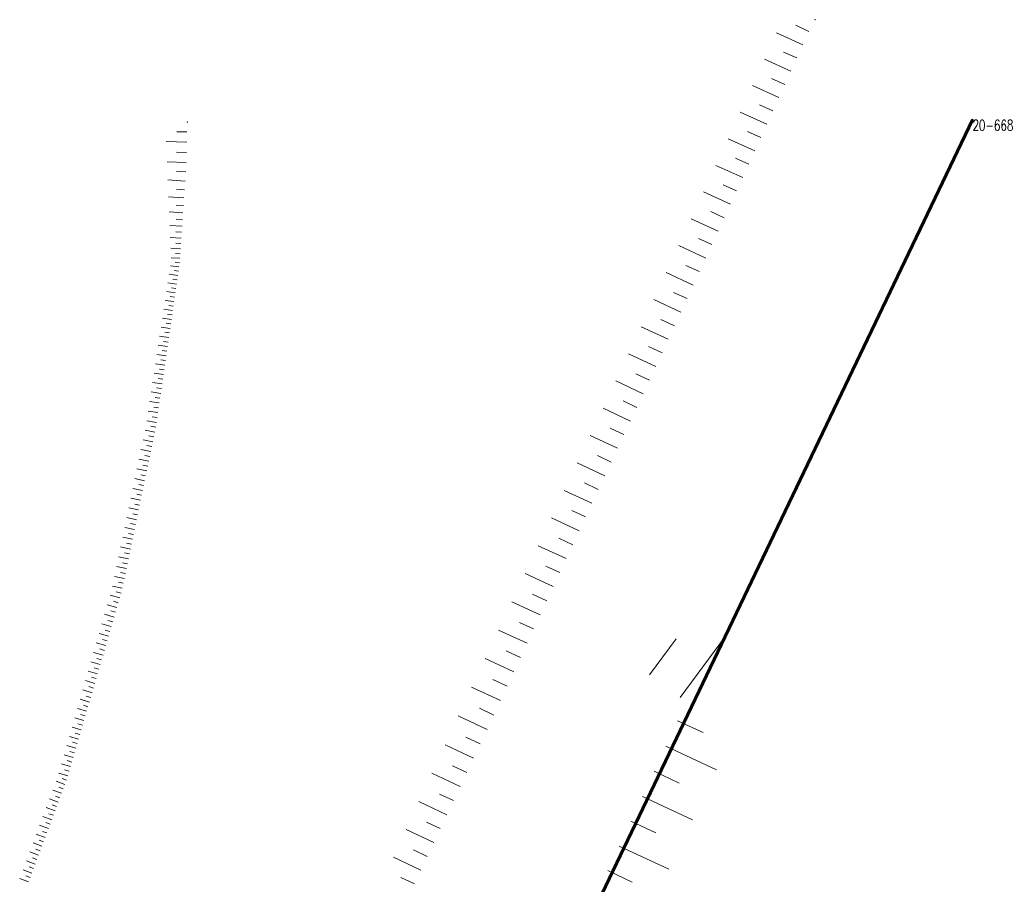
# Model space of a CAD drawing. Header units: metres. Extents: x 7505752 to 7507120, y 5839999 to 5840598.
# Tile 11 of 35: x 7506087 to 7506169, y 5840476 to 5840548. Entities that reach past the tile are written whole.
import ezdxf
from ezdxf.enums import TextEntityAlignment as Align

# ---------------------------------------------------------------- set-up
doc = ezdxf.new("R2010")
doc.units = ezdxf.units.M
doc.header["$MEASUREMENT"] = 0
for name, pattern in [('2_1', [0]), ('2_OTRK', [1.75, 1.25, -0.5]), ('GDE', [0]), ('GUZ', [1, 0.5, -0.5])]:
    doc.linetypes.add(name, pattern=pattern)
doc.layers.get('0').update_dxf_attribs({"color": 250, "linetype": 'CONTINUOUS', "lineweight": 100})
for name, color, linetype, lineweight in [('Dzialki', 7, 'GDE', 18), ('Numery_punktow', 7, 'CONTINUOUS', 9), ('OTR_L_1', 7, '2_OTRK', 18), ('Punkty', 7, 'CONTINUOUS', 18)]:
    doc.layers.add(name, color=color, linetype=linetype, lineweight=lineweight)
doc.layers.add('Uzytki', color=7, linetype='GUZ', lineweight=18, true_color=0x008000)
doc.styles.get("Standard").update_dxf_attribs({"font": 'Simplex.SHX', "width": 0.75})

# ---------------------------------------------------------------- blocks, each defined once
blk = doc.blocks.new('GRO')
at = {"linetype": 'Continuous'}
blk.add_circle((0, 0), 0.045, dxfattribs=at)

msp = doc.modelspace()

# ---------------------------------------------------------------- linework, layer by layer
at = {"layer": 'Dzialki', "color": 3, "lineweight": 60}
msp.add_line((7506166.37, 5840539.39), (7506107.43, 5840416.36), dxfattribs=at)
at = {"layer": 'OTR_L_1', "linetype": '2_1'}
for p, q in [((7506152.77, 5840546.717), (7506151.691, 5840547.265)), ((7506152.253, 5840545.624), (7506150.065, 5840546.613)), ((7506151.758, 5840544.53), (7506150.662, 5840545.026)), ((7506151.262, 5840543.434), (7506149.066, 5840544.428)), ((7506150.267, 5840541.236), (7506148.063, 5840542.234)), ((7506150.765, 5840542.336), (7506149.665, 5840542.834)), ((7506149.769, 5840540.134), (7506148.665, 5840540.634)), ((7506149.269, 5840539.03), (7506147.057, 5840540.031)), ((7506101.056, 5840538.379), (7506100.211, 5840538.404)), ((7506148.769, 5840537.924), (7506147.66, 5840538.426)), ((7506101.032, 5840537.535), (7506099.326, 5840537.584)), ((7506148.267, 5840536.816), (7506146.047, 5840537.821)), ((7506101.007, 5840536.682), (7506100.173, 5840536.706)), ((7506100.983, 5840535.848), (7506099.399, 5840535.894)), ((7506147.765, 5840535.706), (7506146.652, 5840536.209)), ((7506100.947, 5840535.057), (7506100.189, 5840535.107)), ((7506147.261, 5840534.593), (7506145.032, 5840535.602)), ((7506100.896, 5840534.299), (7506099.464, 5840534.394)), ((7506146.757, 5840533.479), (7506145.64, 5840533.984)), ((7506100.848, 5840533.583), (7506100.172, 5840533.628)), ((7506146.244, 5840532.366), (7506144.015, 5840533.393)), ((7506100.803, 5840532.906), (7506099.524, 5840532.991)), ((7506100.721, 5840531.662), (7506099.578, 5840531.738)), ((7506100.761, 5840532.266), (7506100.156, 5840532.307)), ((7506145.73, 5840531.251), (7506144.614, 5840531.766)), ((7506100.683, 5840531.091), (7506100.143, 5840531.126)), ((7506145.216, 5840530.135), (7506142.981, 5840531.165)), ((7506100.647, 5840530.551), (7506099.626, 5840530.618)), ((7506100.613, 5840530.04), (7506100.131, 5840530.072)), ((7506100.581, 5840529.558), (7506099.669, 5840529.619)), ((7506100.551, 5840529.102), (7506100.12, 5840529.131)), ((7506144.701, 5840529.017), (7506143.582, 5840529.533)), ((7506100.522, 5840528.671), (7506099.708, 5840528.725)), ((7506100.495, 5840528.264), (7506100.11, 5840528.29)), ((7506144.185, 5840527.898), (7506141.943, 5840528.931)), ((7506100.469, 5840527.879), (7506099.742, 5840527.928)), ((7506100.439, 5840527.516), (7506100.085, 5840527.568)), ((7506100.388, 5840527.162), (7506099.677, 5840527.265)), ((7506100.337, 5840526.807), (7506099.98, 5840526.859)), ((7506143.151, 5840525.655), (7506140.903, 5840526.691)), ((7506143.668, 5840526.777), (7506142.546, 5840527.295)), ((7506100.182, 5840525.732), (7506099.459, 5840525.837)), ((7506100.285, 5840526.45), (7506099.569, 5840526.554)), ((7506100.234, 5840526.092), (7506099.874, 5840526.144)), ((7506100.077, 5840525.009), (7506099.349, 5840525.114)), ((7506100.129, 5840525.371), (7506099.767, 5840525.424)), ((7506142.633, 5840524.531), (7506141.508, 5840525.05)), ((7506099.972, 5840524.279), (7506099.238, 5840524.385)), ((7506100.024, 5840524.645), (7506099.659, 5840524.698)), ((7506142.114, 5840523.406), (7506139.861, 5840524.445)), ((7506099.865, 5840523.544), (7506099.125, 5840523.651)), ((7506099.918, 5840523.912), (7506099.55, 5840523.966)), ((7506099.758, 5840522.803), (7506099.012, 5840522.91)), ((7506099.812, 5840523.174), (7506099.44, 5840523.228)), ((7506141.595, 5840522.279), (7506140.467, 5840522.799)), ((7506099.65, 5840522.055), (7506098.898, 5840522.164)), ((7506099.596, 5840521.68), (7506099.218, 5840521.734)), ((7506099.704, 5840522.43), (7506099.33, 5840522.484)), ((7506141.075, 5840521.151), (7506138.815, 5840522.192)), ((7506099.541, 5840521.302), (7506098.784, 5840521.412)), ((7506099.487, 5840520.923), (7506099.106, 5840520.978)), ((7506099.432, 5840520.543), (7506098.668, 5840520.653)), ((7506099.376, 5840520.161), (7506098.993, 5840520.216)), ((7506140.554, 5840520.021), (7506139.422, 5840520.542)), ((7506099.321, 5840519.778), (7506098.551, 5840519.889)), ((7506099.265, 5840519.393), (7506098.879, 5840519.448)), ((7506140.032, 5840518.889), (7506137.766, 5840519.934)), ((7506099.209, 5840519.006), (7506098.433, 5840519.118)), ((7506099.153, 5840518.618), (7506098.764, 5840518.674)), ((7506099.097, 5840518.228), (7506098.315, 5840518.341)), ((7506099.04, 5840517.837), (7506098.648, 5840517.894)), ((7506138.982, 5840516.624), (7506136.717, 5840517.686)), ((7506139.51, 5840517.756), (7506138.376, 5840518.279)), ((7506098.984, 5840517.444), (7506098.195, 5840517.558)), ((7506098.927, 5840517.05), (7506098.531, 5840517.107)), ((7506098.754, 5840515.857), (7506097.953, 5840515.973)), ((7506098.869, 5840516.654), (7506098.074, 5840516.769)), ((7506098.812, 5840516.257), (7506098.413, 5840516.314)), ((7506138.451, 5840515.491), (7506137.317, 5840516.023)), ((7506098.638, 5840515.054), (7506097.83, 5840515.171)), ((7506098.696, 5840515.457), (7506098.294, 5840515.515)), ((7506137.92, 5840514.357), (7506135.65, 5840515.422)), ((7506098.521, 5840514.245), (7506097.707, 5840514.363)), ((7506098.58, 5840514.65), (7506098.174, 5840514.709)), ((7506098.375, 5840513.435), (7506097.569, 5840513.602)), ((7506098.459, 5840513.838), (7506098.056, 5840513.922)), ((7506137.387, 5840513.222), (7506136.251, 5840513.755)), ((7506098.208, 5840512.628), (7506097.401, 5840512.796)), ((7506098.292, 5840513.032), (7506097.888, 5840513.116)), ((7506136.855, 5840512.086), (7506134.58, 5840513.153)), ((7506098.04, 5840511.821), (7506097.232, 5840511.989)), ((7506098.124, 5840512.225), (7506097.72, 5840512.309)), ((7506097.872, 5840511.014), (7506097.064, 5840511.182)), ((7506097.956, 5840511.418), (7506097.552, 5840511.502)), ((7506136.322, 5840510.949), (7506135.183, 5840511.483)), ((7506097.704, 5840510.205), (7506096.895, 5840510.374)), ((7506097.788, 5840510.61), (7506097.384, 5840510.694)), ((7506135.788, 5840509.811), (7506133.509, 5840510.879)), ((7506097.536, 5840509.397), (7506096.726, 5840509.565)), ((7506097.62, 5840509.801), (7506097.215, 5840509.885)), ((7506097.368, 5840508.587), (7506096.558, 5840508.756)), ((7506097.452, 5840508.992), (7506097.047, 5840509.076)), ((7506135.254, 5840508.671), (7506134.113, 5840509.206)), ((7506097.199, 5840507.777), (7506096.389, 5840507.946)), ((7506097.283, 5840508.182), (7506096.878, 5840508.266)), ((7506134.723, 5840507.529), (7506132.43, 5840508.59)), ((7506097.031, 5840506.966), (7506096.219, 5840507.135)), ((7506097.115, 5840507.372), (7506096.709, 5840507.456)), ((7506096.862, 5840506.155), (7506096.05, 5840506.324)), ((7506096.946, 5840506.561), (7506096.54, 5840506.645)), ((7506133.659, 5840505.232), (7506131.351, 5840506.301)), ((7506134.192, 5840506.382), (7506133.042, 5840506.915)), ((7506096.693, 5840505.343), (7506095.881, 5840505.512)), ((7506096.777, 5840505.749), (7506096.371, 5840505.834)), ((7506096.524, 5840504.53), (7506095.711, 5840504.699)), ((7506096.609, 5840504.937), (7506096.202, 5840505.021)), ((7506133.125, 5840504.078), (7506131.967, 5840504.614)), ((7506096.355, 5840503.717), (7506095.541, 5840503.886)), ((7506096.44, 5840504.124), (7506096.033, 5840504.208)), ((7506132.589, 5840502.92), (7506130.265, 5840503.996)), ((7506096.186, 5840502.903), (7506095.372, 5840503.073)), ((7506096.27, 5840503.31), (7506095.863, 5840503.395)), ((7506096.016, 5840502.089), (7506095.202, 5840502.258)), ((7506096.101, 5840502.496), (7506095.694, 5840502.581)), ((7506132.051, 5840501.758), (7506130.885, 5840502.298)), ((7506095.847, 5840501.274), (7506095.032, 5840501.444)), ((7506095.932, 5840501.682), (7506095.524, 5840501.766)), ((7506131.511, 5840500.592), (7506129.171, 5840501.676)), ((7506095.677, 5840500.458), (7506094.861, 5840500.628)), ((7506095.762, 5840500.866), (7506095.354, 5840500.951)), ((7506095.462, 5840499.654), (7506094.663, 5840499.887)), ((7506095.579, 5840500.054), (7506095.179, 5840500.17)), ((7506130.969, 5840499.423), (7506129.795, 5840499.966)), ((7506095.229, 5840498.856), (7506094.433, 5840499.088)), ((7506095.345, 5840499.254), (7506094.947, 5840499.371)), ((7506130.426, 5840498.249), (7506128.07, 5840499.34)), ((7506094.997, 5840498.06), (7506094.203, 5840498.292)), ((7506095.113, 5840498.458), (7506094.715, 5840498.574)), ((7506094.765, 5840497.266), (7506093.974, 5840497.497)), ((7506094.881, 5840497.663), (7506094.485, 5840497.779)), ((7506129.88, 5840497.071), (7506128.699, 5840497.618)), ((7506094.534, 5840496.475), (7506093.745, 5840496.706)), ((7506094.65, 5840496.871), (7506094.255, 5840496.986)), ((7506129.333, 5840495.889), (7506126.962, 5840496.987)), ((7506142.057, 5840491.371), (7506145.834, 5840496.481)), ((7506094.304, 5840495.686), (7506093.517, 5840495.916)), ((7506094.419, 5840496.081), (7506094.025, 5840496.196)), ((7506139.501, 5840493.259), (7506141.72, 5840496.261)), ((7506094.075, 5840494.9), (7506093.29, 5840495.129)), ((7506094.189, 5840495.293), (7506093.796, 5840495.408)), ((7506128.784, 5840494.704), (7506127.594, 5840495.255)), ((7506093.846, 5840494.116), (7506093.063, 5840494.344)), ((7506093.96, 5840494.507), (7506093.568, 5840494.622)), ((7506128.233, 5840493.514), (7506125.846, 5840494.619)), ((7506093.618, 5840493.333), (7506092.837, 5840493.561)), ((7506093.504, 5840492.943), (7506093.114, 5840493.057)), ((7506093.732, 5840493.724), (7506093.341, 5840493.838)), ((7506093.39, 5840492.554), (7506092.612, 5840492.781)), ((7506093.277, 5840492.165), (7506092.888, 5840492.278)), ((7506127.126, 5840491.122), (7506124.722, 5840492.235)), ((7506127.681, 5840492.32), (7506126.483, 5840492.875)), ((7506093.163, 5840491.776), (7506092.388, 5840492.003)), ((7506093.05, 5840491.388), (7506092.663, 5840491.501)), ((7506092.937, 5840491.001), (7506092.164, 5840491.227)), ((7506092.824, 5840490.614), (7506092.438, 5840490.727)), ((7506092.712, 5840490.228), (7506091.94, 5840490.453)), ((7506092.599, 5840489.842), (7506092.214, 5840489.955)), ((7506126.003, 5840488.721), (7506123.614, 5840489.846)), ((7506126.568, 5840489.921), (7506125.368, 5840490.486)), ((7506092.487, 5840489.457), (7506091.718, 5840489.681)), ((7506092.375, 5840489.072), (7506091.991, 5840489.185)), ((7506141.854, 5840489.447), (7506143.977, 5840488.459)), ((7506092.039, 5840487.922), (7506091.274, 5840488.145)), ((7506092.262, 5840488.688), (7506091.496, 5840488.912)), ((7506092.151, 5840488.305), (7506091.768, 5840488.417)), ((7506091.816, 5840487.158), (7506091.053, 5840487.38)), ((7506091.927, 5840487.54), (7506091.546, 5840487.651)), ((7506124.881, 5840486.337), (7506122.514, 5840487.452)), ((7506125.441, 5840487.526), (7506124.252, 5840488.086)), ((7506140.872, 5840487.337), (7506145.092, 5840485.374)), ((7506091.594, 5840486.396), (7506090.833, 5840486.618)), ((7506091.705, 5840486.777), (7506091.324, 5840486.888)), ((7506091.372, 5840485.636), (7506090.614, 5840485.858)), ((7506091.483, 5840486.016), (7506091.103, 5840486.127)), ((7506124.324, 5840485.154), (7506123.146, 5840485.709)), ((7506091.151, 5840484.879), (7506090.395, 5840485.099)), ((7506091.261, 5840485.257), (7506090.883, 5840485.368)), ((7506123.769, 5840483.976), (7506121.425, 5840485.08)), ((7506139.897, 5840485.241), (7506141.993, 5840484.266)), ((7506090.894, 5840484.141), (7506090.166, 5840484.411)), ((7506091.029, 5840484.505), (7506090.665, 5840484.64)), ((7506090.624, 5840483.413), (7506089.894, 5840483.683)), ((7506090.759, 5840483.777), (7506090.395, 5840483.912)), ((7506123.217, 5840482.804), (7506122.051, 5840483.353)), ((7506090.353, 5840482.683), (7506089.622, 5840482.954)), ((7506090.218, 5840482.318), (7506089.852, 5840482.453)), ((7506090.489, 5840483.048), (7506090.124, 5840483.184)), ((7506122.668, 5840481.638), (7506120.346, 5840482.731)), ((7506138.928, 5840483.159), (7506143.087, 5840481.21)), ((7506090.082, 5840481.952), (7506089.349, 5840482.223)), ((7506089.946, 5840481.585), (7506089.58, 5840481.721)), ((7506089.538, 5840480.484), (7506088.802, 5840480.757)), ((7506089.81, 5840481.219), (7506089.076, 5840481.491)), ((7506089.674, 5840480.852), (7506089.307, 5840480.988)), ((7506122.121, 5840480.477), (7506120.966, 5840481.021)), ((7506137.958, 5840481.09), (7506140.027, 5840480.121)), ((7506089.265, 5840479.748), (7506088.528, 5840480.022)), ((7506089.401, 5840480.116), (7506089.033, 5840480.253)), ((7506121.577, 5840479.321), (7506119.277, 5840480.404)), ((7506088.991, 5840479.01), (7506088.253, 5840479.284)), ((7506089.128, 5840479.38), (7506088.759, 5840479.516)), ((7506088.717, 5840478.271), (7506087.977, 5840478.546)), ((7506088.854, 5840478.641), (7506088.485, 5840478.778)), ((7506121.036, 5840478.171), (7506119.891, 5840478.71)), ((7506136.994, 5840479.032), (7506141.11, 5840477.103)), ((7506088.443, 5840477.53), (7506087.701, 5840477.806)), ((7506088.58, 5840477.901), (7506088.209, 5840478.038)), ((7506120.497, 5840477.026), (7506118.218, 5840478.099)), ((7506088.167, 5840476.788), (7506087.424, 5840477.064)), ((7506088.305, 5840477.159), (7506087.934, 5840477.297)), ((7506136.035, 5840476.985), (7506138.082, 5840476.025)), ((7506087.891, 5840476.044), (7506087.146, 5840476.32)), ((7506088.029, 5840476.416), (7506087.657, 5840476.554)), ((7506119.96, 5840475.887), (7506118.827, 5840476.421))]:
    msp.add_line(p, q, dxfattribs=at)
for p in [(7506153.266, 5840547.711), (7506101.08, 5840539.21)]:
    msp.add_point(p, dxfattribs=at)
at = {"layer": 'Uzytki'}
msp.add_line((7506163.08, 5840532.55), (7506107.43, 5840416.36), dxfattribs=at)

# ---------------------------------------------------------------- block references
at = {"layer": 'Punkty'}
msp.add_blockref('GRO', (7506166.37, 5840539.39), dxfattribs=at)

# ---------------------------------------------------------------- texts
at = {"layer": 'Numery_punktow', "width": 0.7}
msp.add_text('20-668', height=0.9, dxfattribs=at).set_placement((7506166.37, 5840539.39), align=Align.TOP_LEFT)

doc.saveas('drawing.dxf')
